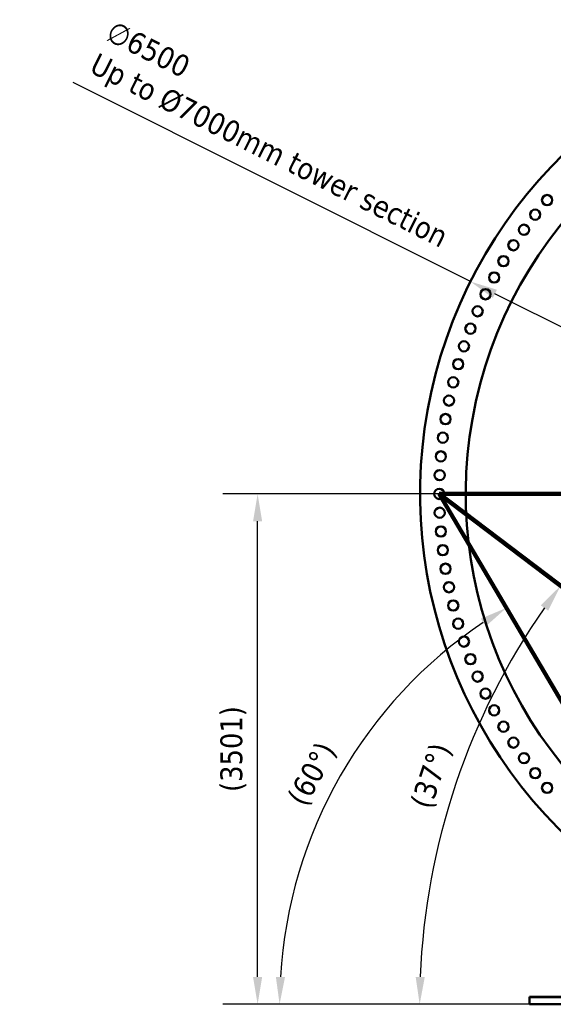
# Model space of a CAD drawing. Header units: millimetres. Extents: x 0 to 63075, y 0 to 44550.
# Tile 17 of 49: x 40854 to 44512, y 12542 to 19295. Entities that reach past the tile are written whole.
import ezdxf

# ---------------------------------------------------------------- set-up
doc = ezdxf.new("R2010")
doc.units = ezdxf.units.MM
doc.header["$LTSCALE"] = 75
for name, color, linetype, lineweight in [('Dimension (ISO)', 7, 'Continuous', 25), ('Sketch Geometry (ISO)', 7, 'Continuous', 25), ('Visible (ISO)', 7, 'Continuous', 50)]:
    doc.layers.add(name, color=color, linetype=linetype, lineweight=lineweight)
doc.styles.add('Note Text (ISO)', font='tahoma.ttf')
doc.dimstyles.new('Default (ISO)', dxfattribs={"dimscale": 75, "dimtxt": 2, "dimasz": 2.5, "dimexe": 3.175, "dimexo": 0, "dimgap": 0.762, "dimtad": 1, "dimrnd": 1e-08, "dimtxsty": 'Note Text (ISO)', "dimcen": 0.09, "dimdle": 10, "dimclrd": 256, "dimclre": 256, "dimclrt": 256, "dimazin": 2, "dimtfac": 1, "dimtmove": 0, "dimatfit": 3, "dimfxl": 1, "dimtolj": 1, "dimtzin": 0, "dimlwd": -1, "dimlwe": -1, "dimarcsym": 0})

# ---------------------------------------------------------------- blocks, each defined once
blk = doc.blocks.new('*D30')
at = {"layer": 'Defpoints', "color": 0, "transparency": 16777216}
for p in [(43944.1, 17499.3), (49754.6, 14586)]:
    blk.add_point(p, dxfattribs=at)
at = {"layer": 'Dimension (ISO)', "transparency": 16777216}
for p, q in [((43944.1, 17499.3), (41221.7, 18864.3)), ((49587, 14670), (44111.7, 17415.3))]:
    blk.add_line(p, q, dxfattribs=at)
for points in [[(44125.7, 17443.2), (44097.7, 17387.4), (43944.1, 17499.3)], [(49601, 14698), (49573, 14642.1), (49754.6, 14586)]]:
    blk.add_solid(points, dxfattribs=at)
at = {"layer": 'Dimension (ISO)', "transparency": 16777216, "insert": (41501.8, 19295.3), "char_height": 150, "attachment_point": 1, "rotation": 333.3713, "style": 'Note Text (ISO)'}
blk.add_mtext('\\A1;\\fTahoma|b0|i0;\\H149.0446;∅6500\\P\\fTahoma|b0|i0;\\H149.0446;Up to Ø7000mm tower section', dxfattribs=at)
blk = doc.blocks.new('*D63')
at = {"layer": 'Defpoints', "color": 0, "transparency": 16777216}
for p in [(42485.1, 16042.7), (43730.8, 16042.7), (44349.3, 12542.1)]:
    blk.add_point(p, dxfattribs=at)
at = {"layer": 'Dimension (ISO)', "transparency": 16777216}
for p, q in [((43730.8, 16042.7), (42247, 16042.7)), ((42485.1, 12729.6), (42485.1, 15855.2)), ((44349.3, 12542.1), (42247, 12542.1))]:
    blk.add_line(p, q, dxfattribs=at)
for points in [[(42453.8, 15855.2), (42516.3, 15855.2), (42485.1, 16042.7)], [(42453.8, 12729.6), (42516.3, 12729.6), (42485.1, 12542.1)]]:
    blk.add_solid(points, dxfattribs=at)
at = {"layer": 'Dimension (ISO)', "transparency": 16777216, "insert": (42229.7, 13998.7), "char_height": 150, "attachment_point": 1, "rotation": 90, "style": 'Note Text (ISO)'}
blk.add_mtext('\\A1;(3501)', dxfattribs=at)
blk = doc.blocks.new('*D64')
at = {"layer": 'Defpoints', "color": 0, "transparency": 16777216}
for p in [(43730.8, 16042.7), (43362.9, 14556.4), (45789.2, 12542.1), (45790, 12542.1)]:
    blk.add_point(p, dxfattribs=at)
at = {"layer": 'Dimension (ISO)', "transparency": 16777216}
blk.add_line((45789.2, 12542.1), (42397.8, 12542.1), dxfattribs=at)
blk.add_arc((45790, 12542.1), 3154.1, 123.87207, 176.59344, dxfattribs=at)
for points in [[(44015.4, 15187.4), (44048.7, 15134.5), (44190.8, 15260.7)], [(42672.7, 12728.6), (42610.2, 12730.5), (42635.9, 12542.1)]]:
    blk.add_solid(points, dxfattribs=at)
at = {"layer": 'Dimension (ISO)', "transparency": 16777216, "insert": (42681.1, 13960.6), "char_height": 150, "attachment_point": 1, "rotation": 61.62707, "style": 'Note Text (ISO)'}
blk.add_mtext('\\A1;(60°)', dxfattribs=at)
blk = doc.blocks.new('*D65')
at = {"layer": 'Defpoints', "color": 0, "transparency": 16777216}
for p in [(43730.8, 16042.7), (44033.9, 14533.1), (48342.5, 12542.1), (48343.3, 12542.1)]:
    blk.add_point(p, dxfattribs=at)
at = {"layer": 'Dimension (ISO)', "transparency": 16777216}
blk.add_line((48342.5, 12542.1), (43358, 12542.1), dxfattribs=at)
blk.add_arc((48343.3, 12542.1), 4747.1, 145.06703, 177.73679, dxfattribs=at)
for points in [[(44426.2, 15278.8), (44476.8, 15242), (44561.9, 15412)], [(43631.1, 12729), (43568.6, 12730.2), (43596.2, 12542.1)]]:
    blk.add_solid(points, dxfattribs=at)
at = {"layer": 'Dimension (ISO)', "transparency": 16777216, "insert": (43528.9, 13920.3), "char_height": 150, "attachment_point": 1, "rotation": 71.40191, "style": 'Note Text (ISO)'}
blk.add_mtext('\\A1;(37°)', dxfattribs=at)

msp = doc.modelspace()

# ---------------------------------------------------------------- linework, layer by layer
at = {"layer": 'Sketch Geometry (ISO)', "color": 1, "linetype": 'Continuous', "lineweight": 100, "true_color": 0xff0000}
for q in [(49967.8436, 16042.662), (45789.3436, 12543.2069), (48341.8436, 12543.2069)]:
    msp.add_line((43730.8436, 16042.662), q, dxfattribs=at)
at = {"layer": 'Visible (ISO)'}
for p, q in [((44349.3436, 12593.8523), (44599.3436, 12593.8523)), ((44349.3436, 12592.1346), (44349.3436, 12593.8523)), ((45354.3436, 12592.1346), (44349.3436, 12592.1346)), ((44349.3436, 12592.1346), (44349.3436, 12542.1347)), ((49349.3436, 12542.1347), (44349.3436, 12542.1347))]:
    msp.add_line(p, q, dxfattribs=at)
for centre in [(44469.6659, 18058.1462), (44388.4089, 17958.0844), (44311.3564, 17854.7501), (44238.6399, 17748.3199), (44170.3838, 17638.9756), (44106.7047, 17526.904), (44047.7113, 17412.2966), (43993.5045, 17295.3492), (43944.1768, 17176.2616), (43899.8125, 17055.2373), (43860.4875, 16932.483), (43826.2689, 16808.2085), (43797.2151, 16682.6261), (43773.3759, 16555.9503), (43754.7919, 16428.3975), (43741.4948, 16300.1857), (43733.5075, 16171.534), (43730.8436, 16042.662), (43733.5075, 15913.7901), (43741.4948, 15785.1383), (43754.7919, 15656.9266), (43773.3759, 15529.3738), (43797.2151, 15402.698), (43826.2689, 15277.1155), (43860.4875, 15152.841), (43899.8125, 15030.0867), (43944.1768, 14909.0624), (43993.5045, 14789.9749), (44047.7113, 14673.0275), (44106.7047, 14558.4201), (44170.3838, 14446.3485), (44238.6399, 14337.0042), (44311.3564, 14230.574), (44388.4089, 14127.2397), (44469.6659, 14027.1779)]:
    msp.add_circle(centre, 35, dxfattribs=at)
for radius, start, end in [(3250, 308.3303697, 231.6696303), (2937, 299.76748004, 240.23251996)]:
    msp.add_arc((46849.3436, 16042.662), radius, start, end, dxfattribs=at)

# ---------------------------------------------------------------- dimensions: what is measured, and where the dimension line sits
at = {"layer": 'Dimension (ISO)'}
dim = msp.add_diameter_dim_2p(p1=(49754.6155, 14585.9895), p2=(43944.0716, 17499.3346), text='\\fTahoma|b0|i0;\\H149.0446;<>\\P\\fTahoma|b0|i0;\\H149.0446;Up to Ø7000mm tower section', dimstyle='Default (ISO)', override={"dimgap": 0.762, "dimdec": 2, "dimlfac": 1, "dimtol": 0, "dimlim": 0, "dimtp": 0, "dimtm": 0, "dimtdec": 2, "dimatfit": 2, "dimtvp": -0.25}, dxfattribs=at)
dim.commit()
dim.dimension.update_dxf_attribs({"geometry": '*D30', "text_midpoint": (42499.0959, 18223.8301), "dimtype": 163})
dim = msp.add_linear_dim(base=(42485.0965, 16042.662), p1=(44349.3436, 12542.1347), p2=(43730.8436, 16042.662), angle=90, text='(<>)', dimstyle='Default (ISO)', override={"dimgap": 0.762, "dimdec": 0, "dimtol": 0, "dimlim": 0, "dimtp": 0, "dimtm": 0, "dimtdec": 0, "dimtofl": 0, "dimatfit": 1}, dxfattribs=at)
dim.commit()
dim.dimension.update_dxf_attribs({"geometry": '*D63', "text_midpoint": (42485.0965, 14292.0941), "dimtype": 160})
for base, center, p2, picture, middle in [((43362.867, 14556.4183), (45789.9742, 12542.1347), (45789.2242, 12542.1347), '*D64', (43014.7884, 14040.9779)), ((44033.873, 14533.117), (48343.2563, 12542.1347), (48342.5063, 12542.1347), '*D65', (43844.0707, 14056.1111))]:
    dim = msp.add_angular_dim_3p(base=base, center=center, p1=(43730.8436, 16042.662), p2=p2, text='(<>)', dimstyle='Default (ISO)', override={"dimgap": 0.762, "dimse1": 1, "dimadec": 0, "dimtol": 0, "dimlim": 0, "dimtp": 0, "dimtm": 0, "dimtdec": 0}, dxfattribs=at)
    dim.commit()
    dim.dimension.update_dxf_attribs({"geometry": picture, "text_midpoint": middle, "dimtype": 165})

doc.saveas('drawing.dxf')
